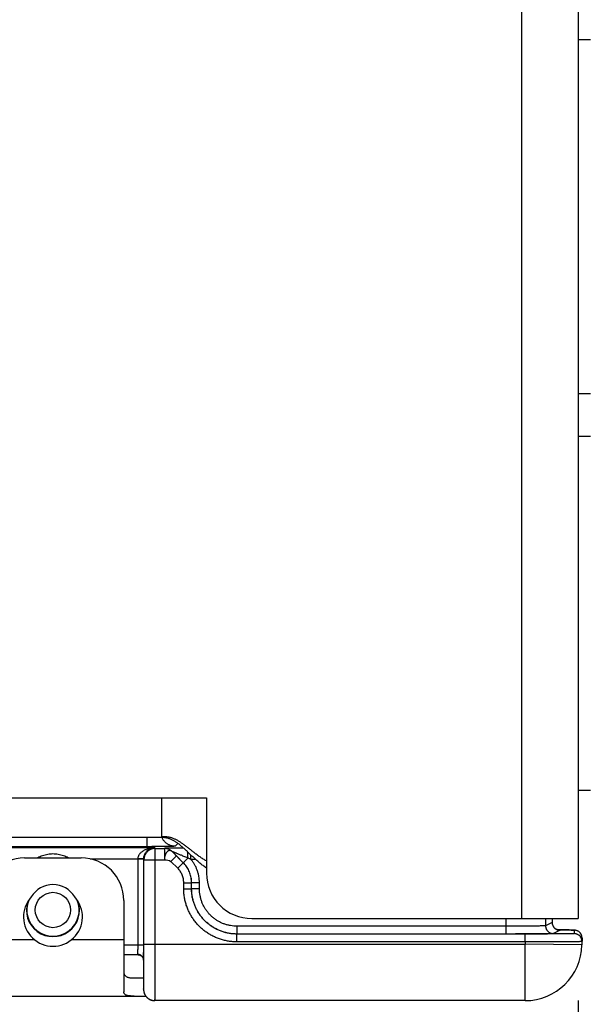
# Model space of a CAD drawing. Header units: inches. Extents: x 0.2 to 16.8, y 0.1 to 10.8.
# Tile 4 of 24: x 3.3 to 4.3, y 2.1 to 3.8. Entities that reach past the tile are written whole.
import ezdxf

# ---------------------------------------------------------------- set-up
doc = ezdxf.new("R2010")
doc.units = ezdxf.units.IN
doc.header["$LTSCALE"] = 0.935
doc.header["$MEASUREMENT"] = 0
doc.layers.get('0').update_dxf_attribs({"linetype": 'CONTINUOUS'})
doc.layers.add('DIMENSIONS', color=7, linetype='CONTINUOUS')
doc.styles.get("Standard").update_dxf_attribs({"font": 'txt', "width": 0.8})
doc.dimstyles.new('DIMSTYLE_1', dxfattribs={"dimtxt": 0.125, "dimasz": 0.18, "dimexe": 0.18, "dimexo": 0.0625, "dimgap": 0.09, "dimtad": 0, "dimtih": 1, "dimtoh": 1, "dimdec": 3, "dimzin": 4, "dimdsep": 46, "dimtxsty": 'STANDARD', "dimblk": '_FILLED', "dimblk1": '_FILLED', "dimblk2": '_FILLED', "dimcen": 0.09, "dimadec": 0, "dimazin": 0, "dimtp": 0.01, "dimtm": 0.01, "dimtfac": 1, "dimtdec": 3, "dimtofl": 0, "dimtmove": 0, "dimatfit": 3, "dimldrblk": '_FILLED', "dimfxl": 1, "dimtolj": 1, "dimtzin": 4, "dimarcsym": 0})

# ---------------------------------------------------------------- blocks, each defined once
blk = doc.blocks.new('_FILLED')
at = {"color": 0, "linetype": 'BYBLOCK'}
blk.add_solid([(0, 0), (-1, 0.1736), (-1, -0.1736)], dxfattribs=at)
blk = doc.blocks.new('*D1')
at = {"layer": 'DIMENSIONS', "color": 2, "linetype": 'CONTINUOUS'}
for p, q in [((5.0914, 2.5337), (5.0914, 0.473)), ((4.3044, 2.0984), (4.3044, 0.473)), ((4.3044, 0.598), (3.3261, 0.598)), ((5.0914, 0.598), (5.4514, 0.598))]:
    blk.add_line(p, q, dxfattribs=at)
at = {"layer": 'DIMENSIONS', "color": 2, "linetype": 'CONTINUOUS', "xscale": 0.18, "yscale": 0.18, "zscale": 0.18}
blk.add_blockref('_FILLED', (4.3044, 0.598), dxfattribs=at)
at = {"layer": 'DIMENSIONS', "color": 2, "linetype": 'CONTINUOUS', "xscale": 0.18, "yscale": 0.18, "zscale": 0.18, "rotation": 180}
blk.add_blockref('_FILLED', (5.0914, 0.598), dxfattribs=at)
at = {"layer": 'DIMENSIONS', "color": 2, "linetype": 'CONTINUOUS', "width": 0.8}
for s, p in [('.787', (2.0386, 0.5355)), ('[', (2.5636, 0.5355)), ('19.99', (2.6636, 0.5355)), (']', (3.1636, 0.5355))]:
    blk.add_text(s, height=0.125, dxfattribs=at).set_placement(p)

msp = doc.modelspace()

# ---------------------------------------------------------------- linework, layer by layer
at = {"color": 7, "linetype": 'CONTINUOUS'}
for p, q in [((4.2044, 5.422), (4.2044, 2.243)), ((4.3044, 5.422), (4.3044, 2.243)), ((4.3044, 3.7945), (4.3264, 3.7945)), ((4.3044, 3.1695), (4.3264, 3.1695)), ((4.3044, 3.0945), (4.3264, 3.0945)), ((4.3044, 2.4695), (4.3264, 2.4695)), ((1.6744, 2.456), (3.6484, 2.456)), ((3.5694, 2.386), (3.5694, 2.456)), ((3.6484, 2.456), (3.6484, 2.323)), ((3.5694, 2.386), (1.6744, 2.386)), ((3.5428, 2.386), (3.5428, 2.3697)), ((3.5428, 2.3697), (1.6601, 2.3697)), ((3.2176, 2.3683), (3.5572, 2.3683)), ((3.5572, 2.3683), (3.558, 2.3667)), ((3.558, 2.3667), (3.574, 2.3667)), ((3.558, 2.198), (3.558, 2.3667)), ((3.574, 2.3668), (3.574, 2.3667)), ((3.574, 2.3667), (3.574, 2.3467)), ((3.5928, 2.3706), (3.5978, 2.3755)), ((3.3274, 2.35), (3.4274, 2.35)), ((3.4429, 2.3483), (3.5275, 2.3483)), ((3.5375, 2.3478), (3.5275, 2.3478)), ((3.5275, 2.196), (3.5275, 2.3478)), ((3.5375, 2.3478), (3.538, 2.3467)), ((3.5375, 2.196), (3.5375, 2.3478)), ((3.538, 2.3467), (3.574, 2.3467)), ((3.538, 2.198), (3.538, 2.3467)), ((3.5955, 2.3534), (3.5857, 2.3437)), ((3.5882, 2.3609), (3.5881, 2.3609)), ((3.6075, 2.3415), (3.5882, 2.3609)), ((3.6074, 2.3415), (3.5955, 2.3534)), ((3.6156, 2.3497), (3.6075, 2.3415)), ((3.6209, 2.3473), (3.6209, 2.3551)), ((3.6292, 2.3473), (3.6209, 2.3473)), ((3.5976, 2.3317), (3.5857, 2.3437)), ((3.5976, 2.3317), (3.6074, 2.3415)), ((3.6075, 2.3415), (3.6074, 2.3415)), ((3.6082, 2.3061), (3.622, 2.3061)), ((3.6082, 2.2956), (3.6082, 2.3061)), ((3.6082, 2.2956), (3.622, 2.2956)), ((3.6222, 2.3062), (3.622, 2.3061)), ((3.622, 2.2956), (3.622, 2.3061)), ((3.622, 2.2956), (3.6222, 2.2956)), ((3.6359, 2.3062), (3.6222, 2.3062)), ((3.6222, 2.2956), (3.6222, 2.3062)), ((3.6359, 2.2956), (3.6222, 2.2956)), ((3.6359, 2.2956), (3.6359, 2.3062)), ((3.5024, 2.275), (3.5024, 2.1137)), ((3.7284, 2.243), (4.3044, 2.243)), ((4.177, 2.243), (4.177, 2.2156)), ((4.247, 2.243), (4.247, 2.2301)), ((4.2587, 2.243), (4.2587, 2.236)), ((4.177, 2.2294), (3.7022, 2.2294)), ((3.7022, 2.2294), (3.7022, 2.2156)), ((4.2587, 2.236), (4.247, 2.2301)), ((4.2587, 2.236), (4.2587, 2.236)), ((4.2112, 2.2156), (3.702, 2.2156)), ((3.702, 2.2018), (3.702, 2.2156)), ((3.702, 2.2156), (3.7022, 2.2156)), ((4.177, 2.2156), (3.7022, 2.2156)), ((4.2112, 2.2018), (4.2112, 2.2156)), ((4.2725, 2.2222), (4.2608, 2.2164)), ((4.2833, 2.2228), (4.2679, 2.223)), ((4.2887, 2.2228), (4.2833, 2.2228)), ((4.2917, 2.2227), (4.2887, 2.2228)), ((4.2935, 2.2227), (4.2917, 2.2227)), ((4.2949, 2.2226), (4.2935, 2.2227)), ((4.2957, 2.2226), (4.2949, 2.2226)), ((4.2964, 2.2226), (4.2957, 2.2226)), ((4.297, 2.2225), (4.2964, 2.2226)), ((4.2972, 2.2225), (4.297, 2.2225)), ((4.2975, 2.2224), (4.2974, 2.2163)), ((4.3113, 2.2084), (4.3111, 2.1963)), ((3.2524, 2.206), (3.3442, 2.206)), ((3.4106, 2.206), (3.5024, 2.206)), ((3.5375, 2.196), (3.5024, 2.196)), ((3.538, 2.198), (4.2111, 2.198)), ((4.2112, 2.2018), (3.702, 2.2018)), ((4.2112, 2.2018), (4.2111, 2.198)), ((4.3111, 2.1963), (4.2111, 2.198)), ((4.2111, 2.098), (4.2111, 2.198)), ((3.5277, 2.179), (3.5024, 2.179)), ((3.537, 2.1717), (3.5372, 2.1708)), ((3.5372, 2.1709), (3.5373, 2.1701)), ((3.5373, 2.1701), (3.5373, 2.1696)), ((3.5373, 2.1697), (3.5373, 2.1248)), ((3.5373, 2.1696), (3.5373, 2.1697)), ((3.5206, 2.138), (3.5373, 2.138)), ((3.5373, 2.128), (3.5373, 2.128)), ((3.5373, 2.128), (3.5373, 2.128)), ((3.5373, 2.1248), (3.5373, 2.1228)), ((3.5373, 2.1228), (3.5373, 2.1214)), ((3.5373, 2.1214), (3.5373, 2.1186)), ((2.4114, 2.106), (3.5413, 2.106)), ((3.5373, 2.1186), (3.5373, 2.1181)), ((4.2111, 2.098), (3.5573, 2.098))]:
    msp.add_line(p, q, dxfattribs=at)
for points in [[(4.2709, 2.2223), (4.2709, 2.2223), (4.2709, 2.2223), (4.2708, 2.2223), (4.2706, 2.2224), (4.2704, 2.2224), (4.2701, 2.2224), (4.2697, 2.2225), (4.2692, 2.2226), (4.2686, 2.2228), (4.2679, 2.223), (4.2672, 2.2233), (4.2664, 2.2236), (4.2655, 2.2241), (4.2647, 2.2246), (4.2638, 2.2253), (4.263, 2.226), (4.2622, 2.2268), (4.2615, 2.2277), (4.2608, 2.2287), (4.2601, 2.2298), (4.2596, 2.231), (4.2592, 2.2323), (4.2589, 2.2337), (4.2587, 2.2352), (4.2587, 2.236)], [(4.2983, 2.2225), (4.298, 2.2225), (4.2978, 2.2225), (4.2975, 2.2225), (4.2972, 2.2225)], [(4.3113, 2.2084), (4.3113, 2.2092), (4.3112, 2.2107), (4.3109, 2.2121), (4.3105, 2.2134), (4.31, 2.2146), (4.3094, 2.2157), (4.3087, 2.2168), (4.3079, 2.2177), (4.3071, 2.2186), (4.3063, 2.2193), (4.3054, 2.22), (4.3045, 2.2206), (4.3036, 2.2211), (4.3027, 2.2214), (4.3018, 2.2218), (4.3011, 2.222), (4.3005, 2.2221), (4.3, 2.2222), (4.2995, 2.2223), (4.2992, 2.2224), (4.2988, 2.2224), (4.2985, 2.2224), (4.2983, 2.2225)], [(3.5277, 2.179), (3.5283, 2.179), (3.5296, 2.1788), (3.5309, 2.1785), (3.5321, 2.1779), (3.5332, 2.1772), (3.5343, 2.1764), (3.5351, 2.1755), (3.5358, 2.1745), (3.5364, 2.1735), (3.5368, 2.1726), (3.537, 2.1717)], [(3.5299, 2.1787), (3.5308, 2.1785), (3.532, 2.178), (3.5332, 2.1773), (3.5342, 2.1765), (3.5351, 2.1756), (3.5358, 2.1746), (3.5364, 2.1736), (3.5368, 2.1726), (3.537, 2.1717)], [(3.5373, 2.1181), (3.5373, 2.1178), (3.5373, 2.1176), (3.5373, 2.1173)], [(3.5373, 2.1173), (3.5373, 2.1171), (3.5373, 2.1168), (3.5374, 2.1165), (3.5374, 2.1161), (3.5374, 2.1158), (3.5375, 2.1154), (3.5375, 2.1151), (3.5376, 2.1147), (3.5377, 2.1143), (3.5377, 2.1139), (3.5378, 2.1135), (3.5379, 2.1131), (3.538, 2.1126), (3.5382, 2.1122), (3.5383, 2.1117), (3.5385, 2.1113), (3.5386, 2.1108), (3.5388, 2.1104), (3.539, 2.1099), (3.5392, 2.1095), (3.5395, 2.109), (3.5397, 2.1085), (3.54, 2.1081), (3.5402, 2.1076), (3.5405, 2.1071), (3.5408, 2.1067), (3.5412, 2.1062), (3.5415, 2.1057), (3.5419, 2.1053), (3.5423, 2.1048), (3.5427, 2.1044), (3.5431, 2.1039), (3.5435, 2.1035), (3.544, 2.1031), (3.5445, 2.1027), (3.545, 2.1023), (3.5455, 2.1019), (3.5461, 2.1015), (3.5466, 2.1011), (3.5472, 2.1007), (3.5479, 2.1004), (3.5485, 2.1), (3.5492, 2.0997), (3.5499, 2.0994), (3.5506, 2.0992), (3.5513, 2.0989), (3.5521, 2.0987), (3.5529, 2.0985), (3.5537, 2.0983), (3.5546, 2.0982), (3.5555, 2.0981), (3.5564, 2.098), (3.5573, 2.098)]]:
    msp.add_lwpolyline(points, dxfattribs=at)
msp.add_circle((3.3774, 2.258), 0.0312, dxfattribs=at)
for centre, radius, start, end in [((3.3274, 2.275), 0.075, 90, 180), ((3.4274, 2.275), 0.075, 0, 90), ((3.7284, 2.323), 0.08, 180, 270), ((3.3774, 2.258), 0.0448, 31.1508, 148.8492), ((3.3774, 2.246), 0.052, 137.4587, 42.5413), ((3.3774, 2.258), 0.047, 161.9308, 18.0692), ((3.3774, 2.258), 0.0462, 157.7789, 22.2211), ((4.2111, 2.198), 0.1, 270, 359)]:
    msp.add_arc(centre, radius, start, end, dxfattribs=at)
for points, knots in [([(3.6484, 2.3445), (3.6474, 2.345), (3.6454, 2.3462), (3.6426, 2.3479), (3.6398, 2.3497), (3.637, 2.3516), (3.6343, 2.3535), (3.6317, 2.3554), (3.6292, 2.3573), (3.6267, 2.3592), (3.6242, 2.3611), (3.6218, 2.363), (3.6194, 2.3649), (3.6171, 2.3667), (3.6147, 2.3685), (3.6124, 2.3703), (3.6102, 2.3721), (3.6079, 2.3737), (3.6056, 2.3754), (3.6034, 2.3769), (3.6011, 2.3784), (3.5988, 2.3798), (3.5965, 2.381), (3.5943, 2.3822), (3.5919, 2.3833), (3.5896, 2.3843), (3.5872, 2.3851), (3.5848, 2.3858), (3.5824, 2.3864), (3.5799, 2.3868), (3.5773, 2.3871), (3.5747, 2.3872), (3.5721, 2.3871), (3.5703, 2.387), (3.5694, 2.3869)], [0, 0, 0, 0, 0.037271, 0.074087, 0.110469, 0.146432, 0.181986, 0.217137, 0.251884, 0.286226, 0.320156, 0.353665, 0.386745, 0.419385, 0.451574, 0.483302, 0.514562, 0.545348, 0.57566, 0.605502, 0.634885, 0.663828, 0.692358, 0.720514, 0.748348, 0.775923, 0.80332, 0.830634, 0.857975, 0.88547, 0.91326, 0.9415, 0.970356, 1, 1, 1, 1]), ([(3.6484, 2.332), (3.6474, 2.3327), (3.6454, 2.3341), (3.6425, 2.3363), (3.6396, 2.3385), (3.6369, 2.3407), (3.6342, 2.343), (3.6315, 2.3452), (3.629, 2.3475), (3.6265, 2.3498), (3.624, 2.3521), (3.6216, 2.3544), (3.6192, 2.3566), (3.6169, 2.3589), (3.6146, 2.3611), (3.6123, 2.3632), (3.61, 2.3653), (3.6078, 2.3674), (3.6055, 2.3693), (3.6033, 2.3712), (3.6011, 2.3731), (3.5988, 2.3748), (3.5966, 2.3764), (3.5935, 2.3785), (3.5905, 2.3803), (3.5873, 2.3819), (3.5849, 2.3829), (3.5824, 2.3839), (3.5799, 2.3846), (3.5774, 2.3852), (3.5748, 2.3857), (3.5721, 2.3859), (3.5703, 2.386), (3.5694, 2.386)], [0, 0, 0, 0, 0.037725, 0.075007, 0.111865, 0.148311, 0.184351, 0.219988, 0.255221, 0.290044, 0.324448, 0.358421, 0.391953, 0.425028, 0.457632, 0.489752, 0.521375, 0.552491, 0.583093, 0.613177, 0.642748, 0.671814, 0.700392, 0.728511, 0.783524, 0.810547, 0.837347, 0.864019, 0.890679, 0.917455, 0.944493, 0.971952, 1, 1, 1, 1]), ([(3.5928, 2.3706), (3.5919, 2.3706), (3.5902, 2.3707), (3.5876, 2.3711), (3.5851, 2.3718), (3.5826, 2.3727), (3.5803, 2.3739), (3.5781, 2.3753), (3.5761, 2.377), (3.5742, 2.3788), (3.5726, 2.3809), (3.5711, 2.3831), (3.5703, 2.3846), (3.57, 2.3854)], [0, 0, 0, 0, 0.090901, 0.181804, 0.27271, 0.363618, 0.454528, 0.54544, 0.636353, 0.727266, 0.818178, 0.90909, 1, 1, 1, 1]), ([(3.5275, 2.3483), (3.5275, 2.3488), (3.5276, 2.3499), (3.5279, 2.3514), (3.5284, 2.353), (3.5292, 2.3547), (3.5302, 2.3564), (3.5315, 2.3581), (3.5332, 2.3599), (3.5352, 2.3616), (3.5377, 2.3633), (3.5407, 2.3648), (3.5442, 2.3662), (3.5482, 2.3673), (3.5526, 2.3681), (3.5557, 2.3683), (3.5572, 2.3683)], [0, 0, 0, 0, 0.039143, 0.07956, 0.122324, 0.168392, 0.218596, 0.273663, 0.334579, 0.402478, 0.478613, 0.564161, 0.66026, 0.767009, 0.881424, 1, 1, 1, 1]), ([(3.5375, 2.3478), (3.5375, 2.3483), (3.5375, 2.3493), (3.5377, 2.3508), (3.538, 2.3523), (3.5384, 2.3539), (3.539, 2.3555), (3.5397, 2.3571), (3.5406, 2.3588), (3.5418, 2.3604), (3.5431, 2.362), (3.5448, 2.3636), (3.5467, 2.365), (3.549, 2.3663), (3.5515, 2.3674), (3.5543, 2.3681), (3.5562, 2.3683), (3.5572, 2.3683)], [0, 0, 0, 0, 0.049995, 0.096307, 0.144949, 0.196285, 0.250391, 0.30702, 0.3663, 0.429087, 0.496175, 0.56797, 0.644901, 0.727463, 0.815463, 0.906827, 1, 1, 1, 1]), ([(3.558, 2.3667), (3.5573, 2.3667), (3.5558, 2.3666), (3.5535, 2.3663), (3.5514, 2.3656), (3.5493, 2.3648), (3.5473, 2.3637), (3.5455, 2.3624), (3.5438, 2.3609), (3.5423, 2.3592), (3.541, 2.3574), (3.54, 2.3554), (3.5391, 2.3534), (3.5385, 2.3512), (3.5381, 2.349), (3.538, 2.3475), (3.538, 2.3467)], [0, 0, 0, 0, 0.07143, 0.142861, 0.214292, 0.285724, 0.357156, 0.428587, 0.500018, 0.571448, 0.642877, 0.714305, 0.785731, 0.857155, 0.928578, 1, 1, 1, 1]), ([(3.5928, 2.3706), (3.5928, 2.3705), (3.5924, 2.3705), (3.5917, 2.3704), (3.5906, 2.3704), (3.5891, 2.3703), (3.5872, 2.3702), (3.5849, 2.3701), (3.5823, 2.3701), (3.5794, 2.37), (3.5761, 2.37), (3.5726, 2.3699), (3.5688, 2.3699), (3.5648, 2.3698), (3.5606, 2.3698), (3.5563, 2.3698), (3.5519, 2.3698), (3.5474, 2.3697), (3.5443, 2.3697), (3.5428, 2.3697)], [0, 0, 0, 0, 0.005908, 0.019962, 0.042221, 0.072504, 0.110493, 0.15588, 0.208314, 0.267393, 0.3326, 0.403375, 0.479106, 0.55915, 0.642941, 0.72985, 0.818996, 0.909382, 1, 1, 1, 1]), ([(3.6078, 2.3673), (3.6061, 2.3673), (3.603, 2.3673), (3.5984, 2.3673), (3.5941, 2.3672), (3.5903, 2.3672), (3.587, 2.3672), (3.5841, 2.3671), (3.5816, 2.3671), (3.5795, 2.367), (3.5778, 2.367), (3.5764, 2.3669), (3.5754, 2.3669), (3.5747, 2.3669), (3.5743, 2.3668), (3.574, 2.3668), (3.574, 2.3668)], [0, 0, 0, 0, 0.144043, 0.282993, 0.409136, 0.521589, 0.620359, 0.705863, 0.778918, 0.840115, 0.890477, 0.930839, 0.96144, 0.982612, 0.995279, 1, 1, 1, 1]), ([(3.5882, 2.3609), (3.5876, 2.3614), (3.5865, 2.3624), (3.5847, 2.3637), (3.5827, 2.3648), (3.5806, 2.3657), (3.5785, 2.3663), (3.5763, 2.3667), (3.5748, 2.3668), (3.574, 2.3668)], [0, 0, 0, 0, 0.142855, 0.285712, 0.42857, 0.571429, 0.714287, 0.857144, 1, 1, 1, 1]), ([(3.5881, 2.3609), (3.5876, 2.3614), (3.5865, 2.3624), (3.5846, 2.3637), (3.5827, 2.3648), (3.5806, 2.3657), (3.5784, 2.3663), (3.5762, 2.3666), (3.5747, 2.3667), (3.574, 2.3667)], [0, 0, 0, 0, 0.142774, 0.286847, 0.431108, 0.574742, 0.717331, 0.858917, 1, 1, 1, 1]), ([(3.3497, 2.35), (3.35, 2.3502), (3.3516, 2.3511), (3.3546, 2.3526), (3.3589, 2.3544), (3.3634, 2.3557), (3.3681, 2.3567), (3.3727, 2.3573), (3.3774, 2.3575), (3.3821, 2.3573), (3.3867, 2.3567), (3.3914, 2.3557), (3.3959, 2.3544), (3.4003, 2.3526), (3.4033, 2.3511), (3.4048, 2.3502), (3.4051, 2.35)], [0, 0, 0, 0, 0.016292, 0.093621, 0.174311, 0.256532, 0.33867, 0.41983, 0.499869, 0.579927, 0.660952, 0.743307, 0.82629, 0.90758, 0.984648, 1, 1, 1, 1]), ([(3.5375, 2.3481), (3.5375, 2.3481), (3.5373, 2.3481), (3.5371, 2.3481), (3.5366, 2.3481), (3.5361, 2.3482), (3.5353, 2.3482), (3.5345, 2.3482), (3.5335, 2.3482), (3.5324, 2.3482), (3.5313, 2.3482), (3.53, 2.3483), (3.5288, 2.3483), (3.5279, 2.3483), (3.5275, 2.3483)], [0, 0, 0, 0, 0.010876, 0.037249, 0.079842, 0.138022, 0.210827, 0.297034, 0.395166, 0.503533, 0.620264, 0.743344, 0.870652, 1, 1, 1, 1]), ([(3.5275, 2.3478), (3.5275, 2.3478), (3.5275, 2.348), (3.5275, 2.3481), (3.5275, 2.3482), (3.5275, 2.3483)], [0, 0, 0, 0, 0.333293, 0.666624, 1, 1, 1, 1]), ([(3.5881, 2.3609), (3.5879, 2.3611), (3.5873, 2.3616), (3.5863, 2.3622), (3.5853, 2.3627), (3.5843, 2.3629), (3.5833, 2.3629), (3.5822, 2.3628), (3.5812, 2.3624), (3.5802, 2.3619), (3.5792, 2.3611), (3.5782, 2.3601), (3.5773, 2.3588), (3.5765, 2.3575), (3.5758, 2.3559), (3.5752, 2.3543), (3.5747, 2.3525), (3.5743, 2.3506), (3.5741, 2.3487), (3.5741, 2.3474), (3.574, 2.3467)], [0, 0, 0, 0, 0.045289, 0.089664, 0.132442, 0.173265, 0.212518, 0.251788, 0.292867, 0.337604, 0.387288, 0.442035, 0.501393, 0.564463, 0.630725, 0.699855, 0.771581, 0.845706, 0.921965, 1, 1, 1, 1]), ([(3.5881, 2.3609), (3.5887, 2.3603), (3.5898, 2.3592), (3.5915, 2.3574), (3.5934, 2.3554), (3.5948, 2.3541), (3.5955, 2.3534)], [0, 0, 0, 0, 0.221227, 0.457383, 0.714845, 1, 1, 1, 1]), ([(3.6156, 2.3497), (3.6144, 2.3502), (3.612, 2.3512), (3.6085, 2.3526), (3.6055, 2.3539), (3.6027, 2.355), (3.6003, 2.3561), (3.5982, 2.3569), (3.5962, 2.3577), (3.5946, 2.3584), (3.5931, 2.359), (3.5919, 2.3595), (3.5908, 2.3599), (3.59, 2.3603), (3.5893, 2.3605), (3.5888, 2.3607), (3.5884, 2.3608), (3.5883, 2.3609), (3.5882, 2.3609), (3.5882, 2.3609)], [0, 0, 0, 0, 0.139205, 0.26371, 0.374919, 0.474125, 0.562513, 0.640983, 0.710266, 0.771036, 0.82376, 0.868871, 0.906796, 0.937778, 0.96185, 0.979391, 0.991258, 0.997958, 1, 1, 1, 1]), ([(3.6156, 2.3497), (3.6156, 2.3504), (3.6156, 2.3518), (3.6155, 2.3539), (3.6154, 2.356), (3.6153, 2.3579), (3.6152, 2.3594), (3.6151, 2.3603), (3.615, 2.3606)], [0, 0, 0, 0, 0.19867, 0.392393, 0.578844, 0.755795, 0.921137, 1, 1, 1, 1]), ([(3.6209, 2.3473), (3.6203, 2.3476), (3.6192, 2.3481), (3.6174, 2.3489), (3.6162, 2.3494), (3.6156, 2.3497)], [0, 0, 0, 0, 0.329258, 0.662684, 1, 1, 1, 1]), ([(3.6359, 2.3062), (3.6359, 2.3081), (3.6358, 2.3118), (3.635, 2.3173), (3.6338, 2.3228), (3.6321, 2.3281), (3.63, 2.3333), (3.6274, 2.3383), (3.6244, 2.343), (3.6221, 2.3459), (3.6209, 2.3473)], [0, 0, 0, 0, 0.12476, 0.249839, 0.374982, 0.500076, 0.625167, 0.750305, 0.875338, 1, 1, 1, 1]), ([(3.6082, 2.3061), (3.6082, 2.3073), (3.6081, 2.3097), (3.6076, 2.3132), (3.6067, 2.3167), (3.6055, 2.32), (3.604, 2.3233), (3.6022, 2.3263), (3.6001, 2.3292), (3.5985, 2.3309), (3.5976, 2.3317)], [0, 0, 0, 0, 0.12427, 0.249228, 0.374633, 0.500235, 0.625791, 0.751075, 0.875876, 1, 1, 1, 1]), ([(3.622, 2.3061), (3.622, 2.3076), (3.6219, 2.3105), (3.6213, 2.3148), (3.6204, 2.3191), (3.6191, 2.3233), (3.6174, 2.3273), (3.6154, 2.3312), (3.613, 2.3348), (3.6104, 2.3383), (3.6084, 2.3405), (3.6074, 2.3415)], [0, 0, 0, 0, 0.111127, 0.222248, 0.333367, 0.44449, 0.555621, 0.666747, 0.777855, 0.888941, 1, 1, 1, 1]), ([(3.6222, 2.3062), (3.6222, 2.3076), (3.622, 2.3106), (3.6215, 2.3149), (3.6205, 2.3191), (3.6192, 2.3233), (3.6175, 2.3273), (3.6155, 2.3312), (3.6132, 2.3349), (3.6105, 2.3384), (3.6085, 2.3405), (3.6075, 2.3415)], [0, 0, 0, 0, 0.111059, 0.222107, 0.333173, 0.444273, 0.555401, 0.666545, 0.777694, 0.888845, 1, 1, 1, 1]), ([(3.702, 2.2018), (3.6996, 2.2018), (3.6947, 2.202), (3.6873, 2.2028), (3.6801, 2.2043), (3.673, 2.2063), (3.6661, 2.2088), (3.6594, 2.2119), (3.653, 2.2155), (3.6468, 2.2196), (3.6411, 2.2242), (3.6356, 2.2292), (3.6306, 2.2346), (3.6261, 2.2404), (3.622, 2.2465), (3.6184, 2.2529), (3.6153, 2.2596), (3.6127, 2.2666), (3.6107, 2.2736), (3.6093, 2.2809), (3.6084, 2.2882), (3.6082, 2.2931), (3.6082, 2.2956)], [0, 0, 0, 0, 0.049971, 0.100008, 0.150033, 0.200046, 0.25006, 0.300066, 0.350066, 0.400064, 0.450058, 0.500051, 0.550042, 0.600033, 0.650025, 0.700017, 0.750014, 0.800016, 0.850012, 0.900028, 0.950056, 1, 1, 1, 1]), ([(3.702, 2.2156), (3.6998, 2.2156), (3.6954, 2.2158), (3.6888, 2.2166), (3.6824, 2.2179), (3.676, 2.2198), (3.6699, 2.2222), (3.6639, 2.2251), (3.6582, 2.2285), (3.6528, 2.2324), (3.6478, 2.2366), (3.6431, 2.2413), (3.6388, 2.2464), (3.635, 2.2518), (3.6316, 2.2574), (3.6287, 2.2634), (3.6263, 2.2696), (3.6244, 2.2759), (3.623, 2.2824), (3.6222, 2.2889), (3.622, 2.2934), (3.622, 2.2956)], [0, 0, 0, 0, 0.052657, 0.105304, 0.157936, 0.210551, 0.263156, 0.315763, 0.368378, 0.421002, 0.473634, 0.526271, 0.578908, 0.631544, 0.684179, 0.736814, 0.789449, 0.842085, 0.894722, 0.94736, 1, 1, 1, 1]), ([(3.7022, 2.2156), (3.7, 2.2156), (3.6955, 2.2158), (3.689, 2.2166), (3.6825, 2.218), (3.6761, 2.2199), (3.67, 2.2223), (3.664, 2.2252), (3.6583, 2.2286), (3.653, 2.2324), (3.6479, 2.2367), (3.6432, 2.2414), (3.6389, 2.2465), (3.6351, 2.2518), (3.6317, 2.2575), (3.6288, 2.2635), (3.6264, 2.2696), (3.6245, 2.276), (3.6232, 2.2825), (3.6223, 2.289), (3.6222, 2.2934), (3.6222, 2.2956)], [0, 0, 0, 0, 0.05265, 0.1053, 0.157949, 0.210597, 0.263244, 0.31589, 0.368534, 0.421178, 0.47382, 0.526461, 0.579103, 0.631744, 0.684379, 0.737004, 0.789612, 0.842207, 0.894795, 0.947388, 1, 1, 1, 1]), ([(3.7022, 2.2294), (3.7002, 2.2294), (3.6964, 2.2296), (3.6906, 2.2303), (3.685, 2.2316), (3.6795, 2.2333), (3.6741, 2.2355), (3.669, 2.2382), (3.6641, 2.2413), (3.6595, 2.2448), (3.6553, 2.2488), (3.6514, 2.253), (3.6478, 2.2576), (3.6447, 2.2625), (3.6421, 2.2676), (3.6398, 2.273), (3.6381, 2.2785), (3.6369, 2.2841), (3.6361, 2.2899), (3.6359, 2.2937), (3.6359, 2.2956)], [0, 0, 0, 0, 0.055455, 0.111061, 0.166687, 0.222266, 0.27784, 0.333419, 0.388988, 0.444549, 0.50011, 0.555667, 0.611224, 0.666786, 0.722353, 0.777913, 0.833478, 0.889069, 0.944613, 1, 1, 1, 1]), ([(4.247, 2.2301), (4.2469, 2.2301), (4.2464, 2.2301), (4.2456, 2.23), (4.2442, 2.2299), (4.2423, 2.2299), (4.2399, 2.2298), (4.237, 2.2298), (4.2338, 2.2297), (4.23, 2.2297), (4.2259, 2.2296), (4.2215, 2.2296), (4.2166, 2.2295), (4.2116, 2.2295), (4.2062, 2.2295), (4.2006, 2.2295), (4.1949, 2.2294), (4.189, 2.2294), (4.183, 2.2294), (4.179, 2.2294), (4.177, 2.2294)], [0, 0, 0, 0, 0.005308, 0.017982, 0.037957, 0.065088, 0.099171, 0.139953, 0.187128, 0.240345, 0.299207, 0.363276, 0.432077, 0.505099, 0.581802, 0.661618, 0.743959, 0.82822, 0.913778, 1, 1, 1, 1]), ([(4.247, 2.2301), (4.247, 2.2296), (4.247, 2.2285), (4.2473, 2.2268), (4.2478, 2.2252), (4.2485, 2.2237), (4.2494, 2.2223), (4.2504, 2.221), (4.2516, 2.2198), (4.2529, 2.2188), (4.2543, 2.2179), (4.2559, 2.2172), (4.2575, 2.2167), (4.2591, 2.2164), (4.2602, 2.2164), (4.2608, 2.2164)], [0, 0, 0, 0, 0.076924, 0.15385, 0.230776, 0.307703, 0.384629, 0.461555, 0.538481, 0.615405, 0.692327, 0.769248, 0.846167, 0.923084, 1, 1, 1, 1]), ([(4.2587, 2.236), (4.2587, 2.2354), (4.2587, 2.2343), (4.259, 2.2327), (4.2595, 2.2311), (4.2602, 2.2296), (4.2611, 2.2281), (4.2621, 2.2268), (4.2633, 2.2256), (4.2646, 2.2246), (4.266, 2.2238), (4.2676, 2.2231), (4.2692, 2.2226), (4.2708, 2.2223), (4.2719, 2.2222), (4.2725, 2.2222)], [0, 0, 0, 0, 0.076924, 0.15385, 0.230776, 0.307703, 0.384629, 0.461555, 0.538481, 0.615405, 0.692327, 0.769248, 0.846167, 0.923084, 1, 1, 1, 1]), ([(4.2608, 2.2164), (4.2606, 2.2163), (4.2602, 2.2163), (4.2592, 2.2162), (4.2577, 2.2162), (4.2557, 2.2161), (4.2531, 2.2161), (4.25, 2.216), (4.2465, 2.216), (4.2424, 2.2159), (4.238, 2.2159), (4.2331, 2.2158), (4.2278, 2.2158), (4.2223, 2.2158), (4.2164, 2.2157), (4.2102, 2.2157), (4.2038, 2.2157), (4.1973, 2.2157), (4.1906, 2.2156), (4.1838, 2.2156), (4.1793, 2.2156), (4.177, 2.2156)], [0, 0, 0, 0, 0.004799, 0.016222, 0.034226, 0.058675, 0.089408, 0.12623, 0.168888, 0.217093, 0.270526, 0.328833, 0.391623, 0.458478, 0.528959, 0.602592, 0.678874, 0.757312, 0.837411, 0.918537, 1, 1, 1, 1]), ([(4.2974, 2.2163), (4.2974, 2.2162), (4.2969, 2.2163), (4.2963, 2.2161), (4.2948, 2.2162), (4.2931, 2.2161), (4.2907, 2.216), (4.2879, 2.216), (4.2846, 2.2159), (4.2808, 2.2159), (4.2766, 2.2158), (4.2721, 2.2158), (4.2671, 2.2157), (4.2618, 2.2157), (4.2562, 2.2157), (4.2503, 2.2156), (4.2441, 2.2156), (4.2378, 2.2156), (4.2313, 2.2156), (4.2246, 2.2156), (4.2179, 2.2156), (4.2134, 2.2156), (4.2112, 2.2156)], [0, 0, 0, 0, 0.003157, 0.012414, 0.027758, 0.049085, 0.076269, 0.109152, 0.14752, 0.19114, 0.239741, 0.293031, 0.350677, 0.412326, 0.477597, 0.546097, 0.617403, 0.691061, 0.766628, 0.843685, 0.921687, 1, 1, 1, 1]), ([(4.2706, 2.2224), (4.271, 2.2223), (4.2716, 2.2223), (4.2719, 2.2223), (4.2725, 2.2222), (4.2725, 2.2222)], [0, 0, 0, 0, 0.529478, 0.910097, 1, 1, 1, 1]), ([(4.2709, 2.223), (4.2714, 2.223), (4.2734, 2.223), (4.2768, 2.2229), (4.2809, 2.2229), (4.2847, 2.2228), (4.288, 2.2228), (4.2908, 2.2227), (4.2932, 2.2227), (4.295, 2.2226), (4.2964, 2.2226), (4.297, 2.2224), (4.2975, 2.2225), (4.2975, 2.2224)], [0, 0, 0, 0, 0.053395, 0.225601, 0.38265, 0.523593, 0.647557, 0.75379, 0.841601, 0.910478, 0.960012, 0.989866, 1, 1, 1, 1]), ([(4.3112, 2.2023), (4.3112, 2.2029), (4.3112, 2.204), (4.3109, 2.2056), (4.3104, 2.2073), (4.3097, 2.2088), (4.3089, 2.2103), (4.3079, 2.2116), (4.3067, 2.2128), (4.3054, 2.2139), (4.3039, 2.2147), (4.3024, 2.2154), (4.3008, 2.2159), (4.2991, 2.2163), (4.298, 2.2163), (4.2974, 2.2163)], [0, 0, 0, 0, 0.076922, 0.153843, 0.230765, 0.307687, 0.38461, 0.461532, 0.538455, 0.615379, 0.692303, 0.769227, 0.846151, 0.923075, 1, 1, 1, 1]), ([(4.3067, 2.219), (4.3063, 2.2193), (4.3054, 2.22), (4.304, 2.2208), (4.3025, 2.2215), (4.3009, 2.2221), (4.2992, 2.2224), (4.2981, 2.2224), (4.2975, 2.2224)], [0, 0, 0, 0, 0.153691, 0.322952, 0.492213, 0.661475, 0.830737, 1, 1, 1, 1]), ([(4.3113, 2.2084), (4.3113, 2.209), (4.3113, 2.2101), (4.311, 2.2118), (4.3105, 2.2134), (4.3099, 2.2149), (4.309, 2.2164), (4.308, 2.2177), (4.3071, 2.2186), (4.3067, 2.219), (4.3067, 2.219)], [0, 0, 0, 0, 0.141003, 0.282006, 0.42301, 0.564014, 0.705018, 0.846024, 0.987029, 1, 1, 1, 1]), ([(3.5273, 2.1794), (3.5273, 2.1796), (3.5273, 2.1801), (3.5274, 2.1809), (3.5274, 2.182), (3.5274, 2.1832), (3.5274, 2.1847), (3.5274, 2.1863), (3.5275, 2.1881), (3.5275, 2.1899), (3.5275, 2.1919), (3.5275, 2.1939), (3.5275, 2.1953), (3.5275, 2.196)], [0, 0, 0, 0, 0.035735, 0.085805, 0.14947, 0.225788, 0.313633, 0.411692, 0.518492, 0.632458, 0.75189, 0.875006, 1, 1, 1, 1]), ([(3.5373, 2.1697), (3.5373, 2.1699), (3.5373, 2.1705), (3.5373, 2.1716), (3.5374, 2.1728), (3.5374, 2.1744), (3.5374, 2.1762), (3.5374, 2.1782), (3.5374, 2.1804), (3.5375, 2.1827), (3.5375, 2.1853), (3.5375, 2.1879), (3.5375, 2.1906), (3.5375, 2.1933), (3.5375, 2.1951), (3.5375, 2.196)], [0, 0, 0, 0, 0.028554, 0.067463, 0.116551, 0.175405, 0.243493, 0.320025, 0.404032, 0.494504, 0.590286, 0.690049, 0.792456, 0.896195, 1, 1, 1, 1]), ([(3.5376, 2.128), (3.5377, 2.129), (3.5377, 2.1313), (3.5377, 2.135), (3.5378, 2.1393), (3.5378, 2.1439), (3.5379, 2.149), (3.5379, 2.1544), (3.5379, 2.16), (3.538, 2.166), (3.538, 2.1721), (3.538, 2.1784), (3.538, 2.1849), (3.538, 2.1914), (3.538, 2.1958), (3.538, 2.198)], [0, 0, 0, 0, 0.043541, 0.098428, 0.159504, 0.226331, 0.298434, 0.375316, 0.456429, 0.54128, 0.629382, 0.720125, 0.812707, 0.906281, 1, 1, 1, 1]), ([(3.5573, 2.098), (3.5574, 2.098), (3.5573, 2.0987), (3.5575, 2.0993), (3.5575, 2.101), (3.5575, 2.1031), (3.5576, 2.1058), (3.5576, 2.1091), (3.5577, 2.1129), (3.5577, 2.1173), (3.5578, 2.1221), (3.5578, 2.1274), (3.5578, 2.1332), (3.5579, 2.1393), (3.5579, 2.1459), (3.5579, 2.1527), (3.558, 2.1598), (3.558, 2.1672), (3.558, 2.1747), (3.558, 2.1824), (3.558, 2.1902), (3.558, 2.1954), (3.558, 2.198)], [0, 0, 0, 0, 0.003131, 0.012375, 0.027702, 0.04902, 0.0762, 0.109074, 0.14744, 0.191062, 0.23967, 0.292966, 0.350621, 0.412279, 0.477559, 0.546061, 0.61736, 0.69102, 0.766583, 0.843584, 0.92155, 1, 1, 1, 1]), ([(4.3112, 2.2023), (4.3112, 2.2022), (4.3106, 2.2023), (4.3099, 2.2021), (4.3082, 2.2022), (4.3061, 2.2021), (4.3034, 2.202), (4.3001, 2.202), (4.2963, 2.2019), (4.2919, 2.2019), (4.2871, 2.2019), (4.2818, 2.2018), (4.276, 2.2018), (4.2699, 2.2018), (4.2633, 2.2018), (4.2565, 2.2018), (4.2494, 2.2018), (4.242, 2.2018), (4.2345, 2.2018), (4.2268, 2.2018), (4.219, 2.2018), (4.2138, 2.2018), (4.2112, 2.2018)], [0, 0, 0, 0, 0.003146, 0.012399, 0.027731, 0.049053, 0.076235, 0.10911, 0.147476, 0.191097, 0.239705, 0.293, 0.350653, 0.412309, 0.477588, 0.546088, 0.617385, 0.691041, 0.7666, 0.843598, 0.921558, 1, 1, 1, 1]), ([(3.5277, 2.179), (3.5276, 2.179), (3.5275, 2.179), (3.5273, 2.1792), (3.5273, 2.1794), (3.5273, 2.1794)], [0, 0, 0, 0, 0.357286, 0.646349, 1, 1, 1, 1]), ([(3.5373, 2.1705), (3.5372, 2.1707), (3.5372, 2.1712), (3.537, 2.1722), (3.5366, 2.1734), (3.536, 2.1746), (3.5352, 2.1756), (3.5344, 2.1766), (3.5334, 2.1774), (3.5323, 2.1782), (3.5311, 2.1787), (3.5299, 2.1791), (3.5288, 2.1794), (3.528, 2.1794), (3.5277, 2.1794)], [0, 0, 0, 0, 0.031772, 0.121404, 0.211214, 0.301262, 0.391592, 0.482228, 0.573172, 0.664408, 0.755897, 0.847586, 0.939406, 1, 1, 1, 1]), ([(3.5024, 2.15), (3.5024, 2.1492), (3.5025, 2.1477), (3.5029, 2.1455), (3.5036, 2.1437), (3.5046, 2.1422), (3.506, 2.1409), (3.5076, 2.1399), (3.5096, 2.1391), (3.5119, 2.1386), (3.5145, 2.1382), (3.5174, 2.138), (3.5195, 2.138), (3.5206, 2.138)], [0, 0, 0, 0, 0.096587, 0.181062, 0.256976, 0.328384, 0.399548, 0.474536, 0.556824, 0.649055, 0.753063, 0.869912, 1, 1, 1, 1]), ([(3.5373, 2.128), (3.5373, 2.1278), (3.5373, 2.1273), (3.5373, 2.1266), (3.5373, 2.1258), (3.5373, 2.125), (3.5373, 2.1241), (3.5373, 2.1233), (3.5373, 2.1225), (3.5373, 2.1218), (3.5373, 2.1213), (3.5373, 2.121), (3.5373, 2.1206), (3.5373, 2.1203), (3.5373, 2.1199), (3.5373, 2.1196), (3.5373, 2.1193), (3.5373, 2.1191), (3.5373, 2.1189), (3.5373, 2.1187), (3.5373, 2.1186), (3.5373, 2.1185), (3.5373, 2.1184), (3.5373, 2.1184), (3.5373, 2.1183), (3.5373, 2.1182), (3.5373, 2.1182), (3.5373, 2.1181), (3.5373, 2.1181), (3.5373, 2.1181), (3.5373, 2.1181), (3.5373, 2.118), (3.5373, 2.118), (3.5373, 2.118), (3.5373, 2.118), (3.5373, 2.118), (3.5373, 2.118), (3.5373, 2.118), (3.5373, 2.118), (3.5373, 2.118), (3.5373, 2.118)], [0, 0, 0, 0, 0.068346, 0.142476, 0.220984, 0.302462, 0.385504, 0.468704, 0.550656, 0.629952, 0.668165, 0.705186, 0.740841, 0.774953, 0.807346, 0.837845, 0.866273, 0.892456, 0.916217, 0.927134, 0.93738, 0.946932, 0.955769, 0.963869, 0.97121, 0.97777, 0.983526, 0.988458, 0.990607, 0.992542, 0.99426, 0.995758, 0.997034, 0.998084, 0.998907, 0.9995, 0.999709, 0.999861, 0.999956, 1, 1, 1, 1]), ([(3.5373, 2.118), (3.5374, 2.118), (3.5373, 2.1186), (3.5375, 2.1192), (3.5375, 2.1207), (3.5376, 2.1225), (3.5376, 2.1249), (3.5376, 2.1267), (3.5376, 2.1276)], [0, 0, 0, 0, 0.028607, 0.113157, 0.253827, 0.44976, 0.699084, 1, 1, 1, 1]), ([(3.5206, 2.106), (3.5195, 2.106), (3.5173, 2.106), (3.5142, 2.1062), (3.5115, 2.1065), (3.5091, 2.1069), (3.5071, 2.1075), (3.5054, 2.1083), (3.504, 2.1093), (3.5031, 2.1106), (3.5025, 2.1121), (3.5024, 2.1132), (3.5024, 2.1137)], [0, 0, 0, 0, 0.155104, 0.295173, 0.419824, 0.529319, 0.624699, 0.707882, 0.781969, 0.851509, 0.92222, 1, 1, 1, 1]), ([(3.5373, 2.118), (3.5373, 2.1173), (3.5374, 2.116), (3.5377, 2.1141), (3.538, 2.1125), (3.5383, 2.1117), (3.5384, 2.1114)], [0, 0, 0, 0, 0.291961, 0.583919, 0.875878, 1, 1, 1, 1]), ([(3.5384, 2.1114), (3.5386, 2.111), (3.5389, 2.1101), (3.5396, 2.1086), (3.5407, 2.1069), (3.5418, 2.1053), (3.5431, 2.1038), (3.5446, 2.1025), (3.5462, 2.1013), (3.5479, 2.1003), (3.5496, 2.0995), (3.5515, 2.0988), (3.5533, 2.0984), (3.5546, 2.0982), (3.5552, 2.0981)], [0, 0, 0, 0, 0.050096, 0.137239, 0.224381, 0.311524, 0.398666, 0.485808, 0.572949, 0.66009, 0.747231, 0.834372, 0.921512, 1, 1, 1, 1]), ([(3.5552, 2.0981), (3.5552, 2.0981), (3.5559, 2.098), (3.5567, 2.098), (3.5573, 2.098)], [0, 0, 0, 0, 0.090323, 1, 1, 1, 1])]:
    msp.add_open_spline(points, degree=3, knots=knots, dxfattribs=at)
for points in [[(3.57, 2.3854), (3.5699, 2.3856), (3.5698, 2.3858), (3.5698, 2.386)], [(3.574, 2.3467), (3.5782, 2.3466), (3.5829, 2.3465), (3.5857, 2.3437)], [(4.2679, 2.223), (4.2689, 2.223), (4.2699, 2.223), (4.2709, 2.223)], [(3.5277, 2.1794), (3.5276, 2.1794), (3.5274, 2.1794), (3.5273, 2.1794)], [(3.5373, 2.1698), (3.5373, 2.17), (3.5373, 2.1703), (3.5373, 2.1705)], [(3.5373, 2.1697), (3.5373, 2.1697), (3.5373, 2.1697), (3.5373, 2.1698)], [(3.5376, 2.1276), (3.5376, 2.1278), (3.5376, 2.1279), (3.5376, 2.128)]]:
    msp.add_open_spline(points, degree=3, dxfattribs=at)

# ---------------------------------------------------------------- dimensions: what is measured, and where the dimension line sits
at = {"layer": 'DIMENSIONS', "color": 2, "linetype": 'CONTINUOUS'}
dim = msp.add_linear_dim(base=(5.0914, 0.598), p1=(4.3044, 2.0984), p2=(5.0914, 2.5337), dimstyle='DIMSTYLE_1', dxfattribs=at)
dim.commit()
dim.dimension.update_dxf_attribs({"geometry": '*D1', "text_midpoint": (2.6511, 0.598), "dimtype": 160})

doc.saveas('drawing.dxf')
